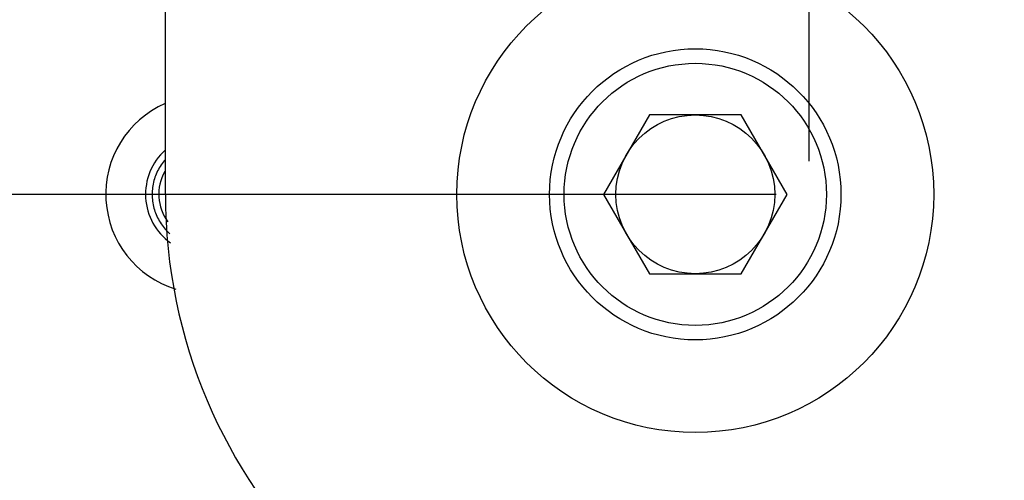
# Model space of a CAD drawing. Header units: millimetres. Extents: x 26456 to 27930, y -18123 to -17119.
# Tile 69 of 96: x 27079 to 27116, y -17361 to -17343. Entities that reach past the tile are written whole.
import ezdxf

# ---------------------------------------------------------------- set-up
doc = ezdxf.new("R2010")
doc.units = ezdxf.units.MM
doc.linetypes.add('ACAD_ISO02W100', pattern=[15, 12, -3])
doc.linetypes.add('HIDDEN', pattern=[0.2, 0.1, -0.1])
for name, color, linetype in [('HG1-Y31201-Y31202HIDDEN_LINE', 7, 'Continuous'), ('HG1-Y31201-Y31202SOLIDLINE', 7, 'Continuous'), ('LJ-Y31201-29SOLIDLINE', 7, 'Continuous'), ('Y31201-Y31202-PP-62_2SOLIDLINE', 7, 'Continuous'), ('Y31201-Y31202-PP-64_2SOLIDLINE', 7, 'Continuous'), ('Y31201-Y31202-PP-77_2SOLIDLINE', 7, 'Continuous'), ('图层2', 7, 'ACAD_ISO02W100')]:
    doc.layers.add(name, color=color, linetype=linetype)
doc.styles.add('STYLE1', font='txt.shx')
doc.dimstyles.new('11', dxfattribs={"dimtxt": 7, "dimasz": 6, "dimexe": 1.25, "dimexo": 0.625, "dimgap": 2, "dimtad": 1, "dimtxsty": 'STYLE1', "dimcen": 2.5, "dimclrd": 3, "dimclre": 3, "dimclrt": 3, "dimadec": 0, "dimazin": 0, "dimtfac": 1, "dimtmove": 0, "dimatfit": 3, "dimfxl": 1, "dimarcsym": 0})

# ---------------------------------------------------------------- blocks, each defined once
blk = doc.blocks.new('*D4')
at = {"layer": 'Defpoints', "color": 0, "linetype": 'ByBlock', "transparency": 16777216}
for p in [(27296.159, -17182.921), (27108.709, -17350.098), (27296.159, -17402.257)]:
    blk.add_point(p, dxfattribs=at)
at = {"layer": '图层2', "color": 3, "linetype": 'ByBlock', "lineweight": -2, "transparency": 16777216}
for p, q in [((27108.709, -17348.848), (27108.709, -17180.421)), ((27296.159, -17401.007), (27296.159, -17180.421)), ((27120.709, -17182.921), (27284.159, -17182.921))]:
    blk.add_line(p, q, dxfattribs=at)
at = {"layer": '图层2', "color": 3, "linetype": 'ByBlock', "transparency": 16777216}
for points in [[(27120.709, -17180.921), (27120.709, -17184.921), (27108.709, -17182.921)], [(27284.159, -17180.921), (27284.159, -17184.921), (27296.159, -17182.921)]]:
    blk.add_solid(points, dxfattribs=at)
at = {"layer": '图层2', "color": 3, "linetype": 'ByBlock', "transparency": 16777216, "insert": (27189.345, -17170.755), "char_height": 14, "attachment_point": 5, "style": 'STYLE1'}
blk.add_mtext('187,5mm [7,380in]', dxfattribs=at)
blk = doc.blocks.new('*D5')
at = {"layer": 'Defpoints', "color": 0, "linetype": 'ByBlock', "transparency": 16777216}
for p in [(27088.709, -17205.098), (27020.406, -17350.098), (27108.709, -17350.098)]:
    blk.add_point(p, dxfattribs=at)
at = {"layer": '图层2', "color": 3, "linetype": 'ByBlock', "lineweight": -2, "transparency": 16777216}
for p, q in [((27087.459, -17205.098), (27017.906, -17205.098)), ((27020.406, -17217.098), (27020.406, -17338.098)), ((27107.459, -17350.098), (27017.906, -17350.098)), ((27020.406, -17350.098), (27020.406, -17542.765))]:
    blk.add_line(p, q, dxfattribs=at)
at = {"layer": '图层2', "color": 3, "linetype": 'ByBlock', "transparency": 16777216}
for points in [[(27018.406, -17217.098), (27022.406, -17217.098), (27020.406, -17205.098)], [(27018.406, -17338.098), (27022.406, -17338.098), (27020.406, -17350.098)]]:
    blk.add_solid(points, dxfattribs=at)
at = {"layer": '图层2', "color": 3, "linetype": 'ByBlock', "transparency": 16777216, "insert": (27008.239, -17452.432), "char_height": 14, "attachment_point": 5, "rotation": 90, "style": 'STYLE1'}
blk.add_mtext('145mm [5,709in]', dxfattribs=at)

msp = doc.modelspace()

# ---------------------------------------------------------------- linework, layer by layer
at = {"layer": 'HG1-Y31201-Y31202HIDDEN_LINE', "color": 1, "linetype": 'HIDDEN'}
msp.add_lwpolyline([(27084.409, -17348.776), (27084.366, -17348.826), (27084.325, -17348.878), (27084.286, -17348.931), (27084.248, -17348.985), (27084.213, -17349.04), (27084.179, -17349.097), (27084.146, -17349.154), (27084.116, -17349.213), (27084.088, -17349.272), (27084.062, -17349.333), (27084.038, -17349.394), (27084.016, -17349.455), (27083.996, -17349.518), (27083.978, -17349.581), (27083.962, -17349.644), (27083.948, -17349.708), (27083.936, -17349.773), (27083.927, -17349.837), (27083.919, -17349.902), (27083.914, -17349.968), (27083.911, -17350.033), (27083.909, -17350.098), (27083.911, -17350.164), (27083.914, -17350.229), (27083.919, -17350.294), (27083.927, -17350.359), (27083.936, -17350.424), (27083.948, -17350.489), (27083.962, -17350.552), (27083.978, -17350.616), (27083.996, -17350.679), (27084.016, -17350.741), (27084.038, -17350.803), (27084.062, -17350.864), (27084.088, -17350.924), (27084.116, -17350.983), (27084.146, -17351.041), (27084.178, -17351.098), (27084.211, -17351.154), (27084.247, -17351.209), (27084.284, -17351.263), (27084.323, -17351.316), (27084.364, -17351.367), (27084.406, -17351.417), (27084.45, -17351.466), (27084.495, -17351.513), (27084.536, -17351.552), (27084.577, -17351.59)], dxfattribs=at)
at = {"layer": 'HG1-Y31201-Y31202SOLIDLINE', "color": 7}
msp.add_arc((27085.909, -17350.098), 1.75, 150.6212, 216.2459, dxfattribs=at)
at = {"layer": 'LJ-Y31201-29SOLIDLINE', "color": 7}
for centre, radius, start, end in [((27104.409, -17350.098), 32.5, 128.0293, 278.5837), ((27085.909, -17350.098), 3.75, 113.7007, 252.8665), ((27085.909, -17350.098), 2.25, 132.0707, 234.5228)]:
    msp.add_arc(centre, radius, start, end, dxfattribs=at)
at = {"layer": 'Y31201-Y31202-PP-62_2SOLIDLINE', "color": 7}
for p, q in [((27102.677, -17347.098), (27100.945, -17350.098)), ((27106.142, -17347.098), (27102.677, -17347.098)), ((27107.874, -17350.098), (27106.142, -17347.098)), ((27100.945, -17350.098), (27102.677, -17353.098)), ((27106.142, -17353.098), (27107.874, -17350.098)), ((27102.677, -17353.098), (27106.142, -17353.098))]:
    msp.add_line(p, q, dxfattribs=at)
for radius in [5.5, 4.95, 3]:
    msp.add_circle((27104.409, -17350.098), radius, dxfattribs=at)
at = {"layer": 'Y31201-Y31202-PP-64_2SOLIDLINE', "color": 7}
msp.add_circle((27104.409, -17350.098), 9, dxfattribs=at)
at = {"layer": 'Y31201-Y31202-PP-77_2SOLIDLINE', "color": 255}
msp.add_line((27084.409, -17350.098), (27084.409, -17205.098), dxfattribs=at)
msp.add_arc((27104.409, -17350.098), 20, 180, 0, dxfattribs=at)

# ---------------------------------------------------------------- dimensions: what is measured, and where the dimension line sits
at = {"layer": '图层2', "color": 3, "linetype": 'ByBlock'}
dim = msp.add_linear_dim(base=(27296.159477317, -17182.921389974), p1=(27108.709477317, -17350.098351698), p2=(27296.159477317, -17402.257003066), dimstyle='11', override={"dimscale": 2, "dimdec": 1, "dimpost": 'mm'}, dxfattribs=at)
dim.commit()
dim.dimension.update_dxf_attribs({"geometry": '*D4', "text_midpoint": (27189.344859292, -17182.921389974), "dimtype": 160})
dim = msp.add_linear_dim(base=(27020.406, -17350.098), p1=(27088.709, -17205.098), p2=(27108.709, -17350.098), angle=90, dimstyle='11', override={"dimscale": 2, "dimdec": 1, "dimpost": 'mm'}, dxfattribs=at)
dim.commit()
dim.dimension.update_dxf_attribs({"geometry": '*D5', "text_midpoint": (27020.406, -17452.432), "dimtype": 160})

doc.saveas('drawing.dxf')
